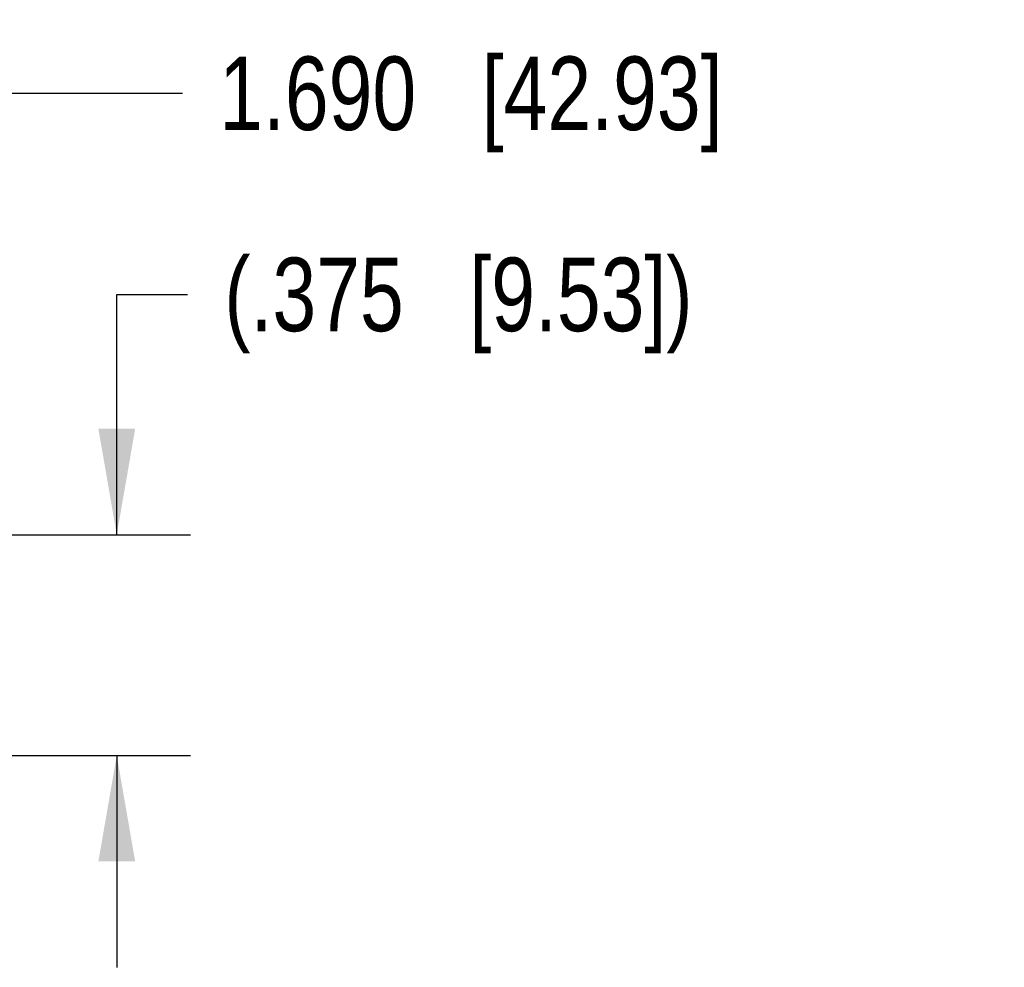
# Model space of a CAD drawing. Header units: inches. Extents: x 0 to 22, y 0 to 17.
# Tile 8 of 9: x 16.3 to 18, y 4.5 to 6.1. Entities that reach past the tile are written whole.
import ezdxf

# ---------------------------------------------------------------- set-up
doc = ezdxf.new("R2010")
doc.units = ezdxf.units.IN
doc.header["$LTSCALE"] = 1.21
doc.header["$MEASUREMENT"] = 0
doc.layers.get('0').update_dxf_attribs({"linetype": 'CONTINUOUS'})
doc.layers.add('DIMENSIONS', color=7, linetype='CONTINUOUS')
doc.styles.get("Standard").update_dxf_attribs({"font": 'txt', "width": 0.8})
doc.dimstyles.new('DIMSTYLE_1', dxfattribs={"dimtxt": 0.125, "dimasz": 0.18, "dimexe": 0.18, "dimexo": 0.0625, "dimgap": 0.09, "dimtad": 0, "dimtih": 1, "dimtoh": 1, "dimdec": 3, "dimzin": 4, "dimdsep": 46, "dimtxsty": 'STANDARD', "dimblk": '_FILLED', "dimblk1": '_FILLED', "dimblk2": '_FILLED', "dimcen": 0.09, "dimadec": 0, "dimazin": 0, "dimtp": 0.01, "dimtm": 0.01, "dimtfac": 1, "dimtdec": 3, "dimtofl": 0, "dimtmove": 0, "dimatfit": 3, "dimldrblk": '_FILLED', "dimfxl": 1, "dimtolj": 1, "dimtzin": 4, "dimarcsym": 0})

# ---------------------------------------------------------------- blocks, each defined once
blk = doc.blocks.new('_FILLED')
at = {"color": 0, "linetype": 'BYBLOCK'}
blk.add_solid([(0, 0), (-1, 0.1736), (-1, -0.1736)], dxfattribs=at)
blk = doc.blocks.new('*D6')
at = {"layer": 'DIMENSIONS', "color": 2, "linetype": 'CONTINUOUS'}
for p, q in [((16.5122, 5.2085), (16.5122, 5.6168)), ((16.5122, 5.6168), (16.6324, 5.6168)), ((15.8247, 5.2085), (16.6372, 5.2085)), ((15.8247, 4.8335), (16.6372, 4.8335)), ((16.5122, 4.8335), (16.5122, 4.4735))]:
    blk.add_line(p, q, dxfattribs=at)
at = {"layer": 'DIMENSIONS', "color": 2, "linetype": 'CONTINUOUS', "xscale": 0.18, "yscale": 0.18, "zscale": 0.18}
for p, rotation in [((16.5122, 5.2085), 270), ((16.5122, 4.8335), 90)]:
    blk.add_blockref('_FILLED', p, dxfattribs=dict(at, rotation=rotation))
at = {"layer": 'DIMENSIONS', "color": 2, "linetype": 'CONTINUOUS', "insert": (16.6949, 5.6793), "char_height": 0.125, "width": 1.325, "attachment_point": 1, "line_spacing_factor": 0.9}
blk.add_mtext('(.375{\\Ftxt.shx;\\W1.000000;\\H0.125000; }[9.53])', dxfattribs=at)
blk = doc.blocks.new('*D8')
at = {"layer": 'DIMENSIONS', "color": 2, "linetype": 'CONTINUOUS'}
for p, q in [((14.0722, 5.2086), (14.0722, 6.0835)), ((15.7622, 5.271), (15.7622, 6.0835)), ((14.0722, 5.9585), (13.7122, 5.9585)), ((15.7622, 5.9585), (16.6237, 5.9585))]:
    blk.add_line(p, q, dxfattribs=at)
at = {"layer": 'DIMENSIONS', "color": 2, "linetype": 'CONTINUOUS', "xscale": 0.18, "yscale": 0.18, "zscale": 0.18}
blk.add_blockref('_FILLED', (14.0722, 5.9585), dxfattribs=at)
at = {"layer": 'DIMENSIONS', "color": 2, "linetype": 'CONTINUOUS', "xscale": 0.18, "yscale": 0.18, "zscale": 0.18, "rotation": 180}
blk.add_blockref('_FILLED', (15.7622, 5.9585), dxfattribs=at)
at = {"layer": 'DIMENSIONS', "color": 2, "linetype": 'CONTINUOUS', "insert": (16.6862, 6.021), "char_height": 0.125, "width": 1.325, "attachment_point": 1, "line_spacing_factor": 0.9}
blk.add_mtext('1.690{\\Ftxt.shx;\\W1.000000;\\H0.125000; }[42.93]', dxfattribs=at)

msp = doc.modelspace()

# ---------------------------------------------------------------- dimensions: what is measured, and where the dimension line sits
at = {"layer": 'DIMENSIONS', "color": 2, "linetype": 'CONTINUOUS'}
dim = msp.add_linear_dim(base=(15.7622, 5.9585), p1=(14.0722, 5.2086), p2=(15.7622, 5.271), dimstyle='DIMSTYLE_1', dxfattribs=at)
dim.commit()
dim.dimension.update_dxf_attribs({"geometry": '*D8', "text_midpoint": (17.3487, 5.9585), "dimtype": 160})
dim = msp.add_linear_dim(base=(16.5122, 5.2085), p1=(15.8247, 4.8335), p2=(15.8247, 5.2085), angle=90, text='(<>)', dimstyle='DIMSTYLE_1', dxfattribs=at)
dim.commit()
dim.dimension.update_dxf_attribs({"geometry": '*D6', "text_midpoint": (17.3574, 5.6168), "dimtype": 160})

doc.saveas('drawing.dxf')
